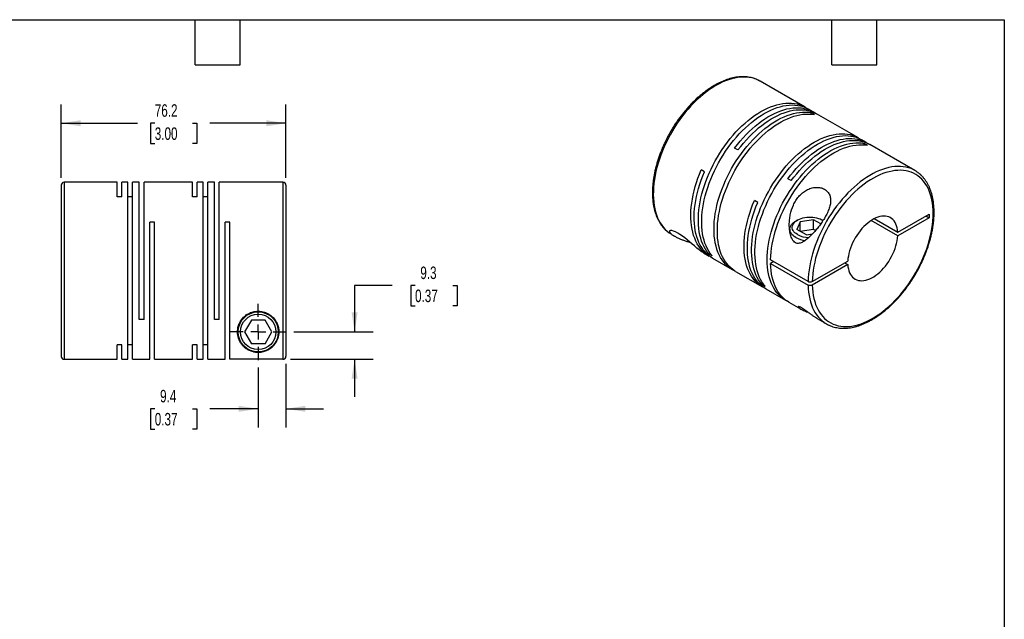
# Model space of a CAD drawing. Header units: millimetres. Extents: x 13 to 546, y 13 to 419.
# Tile 3 of 3: x 212 to 546, y 216 to 419. Entities that reach past the tile are written whole.
import ezdxf

# ---------------------------------------------------------------- set-up
doc = ezdxf.new("R2010")
doc.units = ezdxf.units.MM
doc.header["$LTSCALE"] = 2
doc.linetypes.add('SLD-Center', pattern=[19.05, 15.24, -1.27, 1.27, -1.27])
doc.linetypes.add('SLD-Solid', pattern=[0])
doc.layers.add('CENTER', color=40, linetype='SLD-Center')
doc.layers.add('DIMENSIONS', color=140, linetype='SLD-Solid', lineweight=25)
doc.layers.add('TEXT', color=140, linetype='SLD-Solid', lineweight=25)
doc.styles.add('SLDTEXTSTYLE0', font='TXT', dxfattribs={"width": 0.7})
doc.dimstyles.new('SLDDIMSTYLE2', dxfattribs={"dimtxt": 4.316016, "dimasz": 6.604, "dimexe": 0, "dimexo": 0.0625, "dimgap": 1.079004, "dimtad": 0, "dimtih": 1, "dimtoh": 1, "dimdec": 1, "dimrnd": 1e-09, "dimzin": 12, "dimdsep": 46, "dimtxsty": 'SLDTEXTSTYLE0', "dimsah": 1, "dimcen": 0.09, "dimadec": 0, "dimazin": 3, "dimtfac": 1, "dimtdec": 1, "dimtmove": 0, "dimatfit": 0, "dimfxl": 0, "dimfrac": 2, "dimtolj": 1, "dimtzin": 12, "dimarcsym": 0})
doc.dimstyles.new('SLDDIMSTYLE4', dxfattribs={"dimtxt": 4.316016, "dimasz": 6.604, "dimexe": 0, "dimexo": 0.0625, "dimgap": 1.079004, "dimtad": 0, "dimtih": 1, "dimtoh": 1, "dimdec": 1, "dimrnd": 1e-09, "dimzin": 12, "dimdsep": 46, "dimtxsty": 'SLDTEXTSTYLE0', "dimsah": 1, "dimcen": 0.09, "dimadec": 0, "dimazin": 3, "dimtfac": 1, "dimtdec": 1, "dimtofl": 0, "dimtmove": 0, "dimatfit": 3, "dimfxl": 0, "dimfrac": 2, "dimtolj": 1, "dimtzin": 12, "dimarcsym": 0})

# ---------------------------------------------------------------- blocks, each defined once
blk = doc.blocks.new('_D_5')
at = {"layer": 'DIMENSIONS'}
for p, q in [((293.17, 301.23), (293.17, 280.88)), ((302.57, 302.48), (302.57, 280.88)), ((258.11, 287.23), (256.66, 287.23)), ((256.66, 287.23), (256.66, 280.37)), ((270.94, 287.23), (272.39, 287.23)), ((272.39, 287.23), (272.39, 280.37)), ((293.17, 287.23), (276.79, 287.23)), ((302.57, 287.23), (315.27, 287.23)), ((256.66, 280.37), (258.11, 280.37)), ((272.39, 280.37), (270.94, 280.37))]:
    blk.add_line(p, q, dxfattribs=at)
for points in [[(293.17, 287.23), (286.57, 288.25), (286.57, 286.22)], [(302.57, 287.23), (309.18, 286.22), (309.18, 288.25)]]:
    blk.add_solid(points, dxfattribs=at)
at = {"layer": 'DIMENSIONS', "char_height": 4.233, "attachment_point": 1, "style": 'SLDTEXTSTYLE0'}
for s, insert in [('9.4', (259.91, 293.66)), ('0.37', (258.11, 285.83))]:
    blk.add_mtext(s, dxfattribs=dict(at, insert=insert))
blk = doc.blocks.new('_D_6')
at = {"layer": 'DIMENSIONS'}
for p, q in [((338.55, 329.03), (325.85, 329.03)), ((325.85, 329.03), (325.85, 313.31)), ((346.34, 329.03), (344.89, 329.03)), ((344.89, 329.03), (344.89, 322.17)), ((359.16, 329.03), (360.61, 329.03)), ((360.61, 329.03), (360.61, 322.17)), ((344.89, 322.17), (346.34, 322.17)), ((360.61, 322.17), (359.16, 322.17)), ((305.25, 313.31), (332.2, 313.31)), ((304.11, 304.02), (332.2, 304.02)), ((325.85, 304.02), (325.85, 291.32))]:
    blk.add_line(p, q, dxfattribs=at)
for points in [[(325.85, 313.31), (326.87, 319.92), (324.84, 319.92)], [(325.85, 304.02), (324.84, 297.42), (326.87, 297.42)]]:
    blk.add_solid(points, dxfattribs=at)
at = {"layer": 'DIMENSIONS', "char_height": 4.233, "attachment_point": 1, "style": 'SLDTEXTSTYLE0'}
for s, insert in [('9.3', (348.13, 335.45)), ('0.37', (346.34, 327.63))]:
    blk.add_mtext(s, dxfattribs=dict(at, insert=insert))
blk = doc.blocks.new('_D_7')
at = {"layer": 'DIMENSIONS'}
for p, q in [((226.37, 365.55), (226.37, 390.36)), ((302.57, 365.55), (302.57, 390.36)), ((226.37, 384.01), (252.26, 384.01)), ((258.11, 384.01), (256.66, 384.01)), ((256.66, 384.01), (256.66, 377.15)), ((270.94, 384.01), (272.39, 384.01)), ((272.39, 384.01), (272.39, 377.15)), ((302.57, 384.01), (276.79, 384.01)), ((256.66, 377.15), (258.11, 377.15)), ((272.39, 377.15), (270.94, 377.15))]:
    blk.add_line(p, q, dxfattribs=at)
for points in [[(226.37, 384.01), (232.98, 383), (232.98, 385.03)], [(302.57, 384.01), (295.97, 385.03), (295.97, 383)]]:
    blk.add_solid(points, dxfattribs=at)
at = {"layer": 'DIMENSIONS', "char_height": 4.233, "attachment_point": 1, "style": 'SLDTEXTSTYLE0'}
for s, insert in [('76.2', (258.11, 390.43)), ('3.00', (258.11, 382.61))]:
    blk.add_mtext(s, dxfattribs=dict(at, insert=insert))
blk = doc.blocks.new('SW_CENTERMARKSYMBOL_2')
at = {"layer": 'CENTER', "color": 0}
for p, q in [((0, 5.08), (0, 9.54)), ((-5.08, 0), (-9.54, 0)), ((0, 0), (-2.54, 0)), ((0, 0), (0, 2.54)), ((0, 0), (0, -2.54)), ((0, 0), (2.54, 0)), ((5.08, 0), (9.54, 0)), ((0, -5.08), (0, -9.54))]:
    blk.add_line(p, q, dxfattribs=at)

msp = doc.modelspace()

# ---------------------------------------------------------------- linework, layer by layer
for p, q in [((463.32, 398.28), (463.26, 398.31)), ((478.6, 389.46), (463.32, 398.28)), ((481.35, 387.87), (479.73, 388.8)), ((481.7, 386.96), (480.57, 387.61)), ((480.57, 387.11), (480.57, 387.61)), ((496.63, 379.05), (482.49, 387.21)), ((499.39, 377.46), (497.76, 378.4)), ((499.73, 376.55), (498.6, 377.2)), ((498.6, 376.7), (498.6, 377.2)), ((455.82, 374.95), (454.69, 375.61)), ((515.79, 367.99), (500.52, 376.8)), ((444.47, 367.54), (443.34, 368.19)), ((245.37, 364.01), (227.37, 364.01)), ((227.37, 364.01), (227.37, 304.01)), ((245.37, 359.07), (245.37, 364.01)), ((248.97, 364.01), (246.97, 364.01)), ((246.97, 359.07), (246.97, 364.01)), ((248.97, 304.01), (248.97, 364.01)), ((252.87, 364.01), (250.57, 364.01)), ((250.57, 304.01), (250.57, 364.01)), ((252.87, 317.51), (252.87, 364.01)), ((270.87, 364.01), (254.47, 364.01)), ((254.47, 317.51), (254.47, 364.01)), ((270.87, 359.07), (270.87, 364.01)), ((274.47, 364.01), (272.47, 364.01)), ((272.47, 359.07), (272.47, 364.01)), ((274.47, 304.01), (274.47, 364.01)), ((278.37, 364.01), (276.07, 364.01)), ((276.07, 304.01), (276.07, 364.01)), ((278.37, 317.51), (278.37, 364.01)), ((301.57, 364.01), (279.97, 364.01)), ((279.97, 317.51), (279.97, 364.01)), ((301.57, 364.01), (301.57, 304.02)), ((473.85, 364.55), (472.72, 365.2)), ((226.37, 363.01), (226.37, 305.01)), ((302.57, 363.01), (302.57, 305.02)), ((246.97, 359.07), (245.37, 359.07)), ((250.57, 359.07), (248.97, 359.07)), ((272.47, 359.07), (270.87, 359.07)), ((276.07, 359.07), (274.47, 359.07)), ((462.5, 357.13), (461.37, 357.78)), ((258.07, 350.51), (256.47, 350.51)), ((256.47, 304.01), (256.47, 350.51)), ((258.07, 304.01), (258.07, 350.51)), ((283.57, 350.51), (281.97, 350.51)), ((281.97, 304.01), (281.97, 350.51)), ((283.57, 304.02), (283.57, 350.51)), ((475.97, 351.19), (475.41, 350.86)), ((476.95, 350.63), (475.75, 348.05)), ((481.41, 351.32), (476.95, 350.63)), ((476.95, 347.36), (476.95, 350.63)), ((483.86, 349.9), (481.41, 351.32)), ((481.41, 348.05), (481.41, 351.32)), ((484.67, 351.07), (484.46, 351.19)), ((509.97, 345.87), (500.97, 351.07)), ((502.03, 351.68), (509.97, 347.1)), ((509.97, 347.1), (520.59, 353.23)), ((520.59, 352.01), (509.97, 345.87)), ((519.53, 352.62), (520.59, 352.01)), ((520.59, 353.23), (520.59, 352.01)), ((473.41, 348.09), (473.41, 347.3)), ((479.02, 346.17), (475.75, 348.05)), ((481.41, 348.05), (476.95, 347.36)), ((482.1, 347.65), (481.41, 348.05)), ((433.33, 346.31), (434.34, 345.72)), ((479.02, 346.17), (481.04, 346.48)), ((444.18, 340.05), (446.05, 338.96)), ((445.88, 339.78), (446.32, 340.03)), ((447.01, 339.12), (445.88, 339.78)), ((447.18, 338.31), (453.9, 334.43)), ((479.58, 330.37), (466.86, 337.72)), ((481, 330.38), (493.03, 337.32)), ((455.03, 333.78), (464.08, 328.56)), ((467.92, 337.11), (466.86, 336.5)), ((466.86, 336.5), (479.58, 329.15)), ((493.03, 336.1), (481, 329.15)), ((491.97, 336.71), (493.03, 336.1)), ((463.91, 329.37), (464.35, 329.62)), ((465.04, 328.71), (463.91, 329.37)), ((465.22, 327.9), (471.93, 324.02)), ((473.06, 323.37), (477.06, 321.06)), ((254.47, 317.51), (252.87, 317.51)), ((279.97, 317.51), (278.37, 317.51)), ((290.86, 317.31), (288.55, 313.31)), ((295.48, 317.31), (290.86, 317.31)), ((297.79, 313.31), (295.48, 317.31)), ((482.65, 317.84), (485.79, 316.02)), ((288.55, 313.31), (290.86, 309.31)), ((295.48, 309.31), (297.79, 313.31)), ((246.97, 308.96), (245.37, 308.96)), ((245.37, 304.01), (245.37, 308.96)), ((246.97, 304.01), (246.97, 308.96)), ((250.57, 308.96), (248.97, 308.96)), ((272.47, 308.96), (270.87, 308.96)), ((270.87, 304.01), (270.87, 308.96)), ((272.47, 304.01), (272.47, 308.96)), ((276.07, 308.96), (274.47, 308.96)), ((295.48, 309.31), (290.86, 309.31)), ((227.37, 304.01), (245.37, 304.01)), ((246.97, 304.01), (248.97, 304.01)), ((250.57, 304.01), (256.47, 304.01)), ((258.07, 304.01), (270.87, 304.01)), ((272.47, 304.01), (274.47, 304.01)), ((276.07, 304.01), (281.97, 304.01)), ((301.57, 304.02), (283.57, 304.02))]:
    msp.add_line(p, q)
at = {"flags": 128}
for points in [[(463.26, 398.31), (463.04, 398.43), (462.24, 398.82), (461.4, 399.13), (460.53, 399.37), (459.63, 399.55), (458.7, 399.65), (457.74, 399.68), (456.76, 399.64), (455.75, 399.53), (454.73, 399.34), (453.68, 399.09), (452.63, 398.77), (451.56, 398.37), (450.49, 397.91), (449.41, 397.38), (448.32, 396.79), (447.24, 396.13), (446.16, 395.41), (445.09, 394.63), (444.02, 393.79), (442.96, 392.9), (441.92, 391.95), (440.9, 390.95), (439.89, 389.9), (438.91, 388.81), (437.95, 387.67), (437.02, 386.5), (436.12, 385.28), (435.25, 384.03), (434.41, 382.75), (433.61, 381.45), (432.85, 380.12), (432.13, 378.77), (431.45, 377.4), (430.82, 376.02), (430.23, 374.63), (429.69, 373.23), (429.19, 371.83), (428.75, 370.44), (428.36, 369.04), (428.02, 367.66), (427.73, 366.29), (427.5, 364.93), (427.32, 363.59), (427.19, 362.28), (427.13, 360.99), (427.11, 359.73), (427.15, 358.5), (427.25, 357.31), (427.4, 356.16), (427.61, 355.05), (427.87, 353.99), (428.18, 352.97), (428.55, 352.01), (428.97, 351.09), (429.44, 350.23), (429.96, 349.43), (430.52, 348.69), (431.14, 348.02), (431.79, 347.4), (432.49, 346.85), (432.52, 346.83)], [(445.88, 339.78), (445.31, 340.51), (444.78, 341.3), (444.3, 342.16), (443.88, 343.07), (443.5, 344.03), (443.18, 345.04), (442.91, 346.11), (442.7, 347.21), (442.54, 348.36), (442.44, 349.55), (442.39, 350.78), (442.4, 352.04), (442.46, 353.33), (442.58, 354.65), (442.75, 355.99), (442.98, 357.35), (443.26, 358.72), (443.6, 360.11), (443.99, 361.51), (444.43, 362.91), (444.92, 364.32), (445.46, 365.72), (446.05, 367.11), (446.68, 368.5), (447.36, 369.87), (448.08, 371.23), (448.85, 372.56), (449.65, 373.88), (450.48, 375.16), (451.36, 376.41), (452.26, 377.63), (453.19, 378.82), (454.15, 379.96), (455.14, 381.06), (456.15, 382.11), (457.17, 383.12), (458.22, 384.07), (459.28, 384.97), (460.35, 385.81), (461.43, 386.59), (462.51, 387.31), (463.6, 387.97), (464.68, 388.57), (465.77, 389.1), (466.85, 389.56), (467.92, 389.95), (468.98, 390.28), (470.02, 390.53), (471.05, 390.71), (472.06, 390.82), (473.04, 390.86), (474, 390.83), (474.94, 390.73), (475.84, 390.55), (476.71, 390.3), (477.55, 389.98), (478.35, 389.6), (479.11, 389.14), (479.15, 389.11)], [(447.01, 339.12), (446.44, 339.86), (445.91, 340.65), (445.43, 341.5), (445.01, 342.41), (444.63, 343.38), (444.31, 344.39), (444.04, 345.45), (443.83, 346.56), (443.67, 347.71), (443.57, 348.9), (443.52, 350.13), (443.53, 351.39), (443.59, 352.68), (443.71, 353.99), (443.88, 355.33), (444.11, 356.69), (444.4, 358.07), (444.73, 359.46), (445.12, 360.86), (445.56, 362.26), (446.05, 363.66), (446.59, 365.06), (447.18, 366.46), (447.82, 367.85), (448.49, 369.22), (449.22, 370.57), (449.98, 371.91), (450.78, 373.22), (451.61, 374.51), (452.49, 375.76), (453.39, 376.98), (454.32, 378.16), (455.28, 379.31), (456.27, 380.41), (457.28, 381.46), (458.31, 382.46), (459.35, 383.41), (460.41, 384.31), (461.48, 385.15), (462.56, 385.94), (463.64, 386.66), (464.73, 387.32), (465.82, 387.91), (466.9, 388.44), (467.98, 388.91), (469.05, 389.3), (470.11, 389.62), (471.15, 389.88), (472.18, 390.06), (473.19, 390.17), (474.17, 390.21), (475.13, 390.18), (476.07, 390.07), (476.97, 389.9), (477.84, 389.65), (478.68, 389.33), (479.48, 388.94), (479.73, 388.8)], [(454.48, 334.13), (454.43, 334.15), (453.66, 334.58), (452.92, 335.08), (452.23, 335.65), (451.58, 336.28), (450.97, 336.97), (450.41, 337.73), (449.91, 338.54), (449.45, 339.42), (449.04, 340.35), (448.68, 341.33), (448.38, 342.36), (448.13, 343.44), (447.94, 344.56), (447.8, 345.73), (447.72, 346.93), (447.69, 348.17), (447.72, 349.44), (447.8, 350.74), (447.94, 352.07), (448.13, 353.41), (448.38, 354.78), (448.68, 356.16), (449.04, 357.55), (449.45, 358.95), (449.91, 360.35), (450.41, 361.76), (450.97, 363.16), (451.58, 364.55), (452.23, 365.93), (452.92, 367.3), (453.66, 368.65), (454.43, 369.98), (455.25, 371.28), (456.1, 372.55), (456.98, 373.8), (457.89, 375), (458.84, 376.17), (459.81, 377.3), (460.8, 378.38), (461.82, 379.42), (462.85, 380.4), (463.9, 381.34), (464.96, 382.21), (466.04, 383.03), (467.12, 383.8), (468.2, 384.5), (469.29, 385.13), (470.38, 385.7), (471.46, 386.21), (472.54, 386.65), (473.6, 387.02), (474.66, 387.31), (475.7, 387.54), (476.72, 387.7), (477.72, 387.78), (478.69, 387.8), (479.64, 387.74), (480.57, 387.61)], [(454.69, 375.61), (455.61, 376.8), (456.56, 377.96), (457.54, 379.08), (458.54, 380.15), (459.56, 381.17), (460.6, 382.14), (461.65, 383.06), (462.72, 383.92), (463.8, 384.72), (464.88, 385.47), (465.96, 386.15), (467.05, 386.77), (468.14, 387.32), (469.22, 387.81), (470.29, 388.23), (471.35, 388.58), (472.4, 388.86), (473.44, 389.06), (474.45, 389.2), (475.45, 389.27), (476.42, 389.26), (477.36, 389.18), (478.28, 389.03), (479.16, 388.81), (480.01, 388.51), (480.82, 388.15), (481.6, 387.72), (481.91, 387.52)], [(455.82, 374.95), (456.74, 376.15), (457.69, 377.31), (458.67, 378.42), (459.67, 379.49), (460.69, 380.51), (461.73, 381.49), (462.78, 382.4), (463.85, 383.27), (464.93, 384.07), (466.01, 384.82), (467.1, 385.5), (468.18, 386.12), (469.27, 386.67), (470.35, 387.16), (471.42, 387.57), (472.49, 387.92), (473.54, 388.2), (474.57, 388.41), (475.58, 388.55), (476.58, 388.61), (477.55, 388.61), (478.49, 388.53), (479.41, 388.38), (480.29, 388.15), (481.14, 387.86), (481.95, 387.5), (482.49, 387.21)], [(455.03, 333.78), (454.79, 333.93), (454.05, 334.43), (453.36, 334.99), (452.71, 335.62), (452.1, 336.32), (451.55, 337.07), (451.04, 337.89), (450.58, 338.76), (450.17, 339.69), (449.81, 340.67), (449.51, 341.71), (449.26, 342.78), (449.07, 343.91), (448.93, 345.07), (448.85, 346.28), (448.82, 347.52), (448.85, 348.79), (448.93, 350.09), (449.07, 351.41), (449.26, 352.76), (449.51, 354.13), (449.81, 355.51), (450.17, 356.9), (450.58, 358.3), (451.04, 359.7), (451.55, 361.11), (452.1, 362.51), (452.71, 363.9), (453.36, 365.28), (454.05, 366.65), (454.79, 368), (455.56, 369.32), (456.38, 370.63), (457.23, 371.9), (458.11, 373.14), (459.03, 374.35), (459.97, 375.52), (460.94, 376.65), (461.93, 377.73), (462.95, 378.76), (463.98, 379.75), (465.03, 380.68), (466.1, 381.56), (467.17, 382.38), (468.25, 383.14), (469.34, 383.84), (470.42, 384.48), (471.51, 385.05), (472.59, 385.56), (473.67, 385.99), (474.73, 386.36), (475.79, 386.66), (476.83, 386.89), (477.85, 387.05), (478.85, 387.13), (479.82, 387.14), (480.78, 387.09), (481.7, 386.96)], [(463.91, 329.37), (463.34, 330.1), (462.81, 330.9), (462.33, 331.75), (461.91, 332.66), (461.53, 333.62), (461.21, 334.63), (460.94, 335.7), (460.73, 336.8), (460.57, 337.95), (460.47, 339.14), (460.42, 340.37), (460.43, 341.63), (460.49, 342.92), (460.61, 344.24), (460.78, 345.58), (461.01, 346.94), (461.3, 348.31), (461.63, 349.7), (462.02, 351.1), (462.46, 352.5), (462.95, 353.91), (463.49, 355.31), (464.08, 356.7), (464.72, 358.09), (465.39, 359.46), (466.12, 360.82), (466.88, 362.15), (467.68, 363.47), (468.51, 364.75), (469.39, 366), (470.29, 367.22), (471.22, 368.41), (472.18, 369.55), (473.17, 370.65), (474.18, 371.7), (475.21, 372.71), (476.25, 373.66), (477.31, 374.56), (478.38, 375.4), (479.46, 376.18), (480.54, 376.9), (481.63, 377.56), (482.72, 378.16), (483.8, 378.69), (484.88, 379.15), (485.95, 379.54), (487.01, 379.87), (488.05, 380.12), (489.08, 380.3), (490.09, 380.41), (491.07, 380.45), (492.03, 380.42), (492.97, 380.32), (493.87, 380.14), (494.74, 379.89), (495.58, 379.57), (496.38, 379.19), (497.14, 378.73), (497.18, 378.7)], [(465.04, 328.71), (464.47, 329.45), (463.94, 330.24), (463.47, 331.1), (463.04, 332), (462.66, 332.97), (462.34, 333.98), (462.07, 335.04), (461.86, 336.15), (461.7, 337.3), (461.6, 338.49), (461.55, 339.72), (461.56, 340.98), (461.62, 342.27), (461.74, 343.59), (461.92, 344.93), (462.14, 346.29), (462.43, 347.66), (462.76, 349.05), (463.15, 350.45), (463.59, 351.85), (464.09, 353.25), (464.63, 354.65), (465.21, 356.05), (465.85, 357.44), (466.53, 358.81), (467.25, 360.17), (468.01, 361.5), (468.81, 362.81), (469.65, 364.1), (470.52, 365.35), (471.42, 366.57), (472.36, 367.75), (473.32, 368.9), (474.3, 370), (475.31, 371.05), (476.34, 372.05), (477.38, 373.01), (478.44, 373.9), (479.51, 374.75), (480.59, 375.53), (481.67, 376.25), (482.76, 376.91), (483.85, 377.51), (484.93, 378.04), (486.01, 378.5), (487.08, 378.89), (488.14, 379.21), (489.18, 379.47), (490.21, 379.65), (491.22, 379.76), (492.2, 379.8), (493.16, 379.77), (494.1, 379.66), (495, 379.49), (495.87, 379.24), (496.71, 378.92), (497.51, 378.53), (497.76, 378.4)], [(472.51, 323.72), (472.46, 323.74), (471.69, 324.17), (470.95, 324.67), (470.26, 325.24), (469.61, 325.87), (469, 326.56), (468.45, 327.32), (467.94, 328.13), (467.48, 329.01), (467.07, 329.94), (466.71, 330.92), (466.41, 331.95), (466.16, 333.03), (465.97, 334.15), (465.83, 335.32), (465.75, 336.52), (465.72, 337.76), (465.75, 339.03), (465.83, 340.33), (465.97, 341.66), (466.16, 343), (466.41, 344.37), (466.71, 345.75), (467.07, 347.14), (467.48, 348.54), (467.94, 349.95), (468.45, 351.35), (469, 352.75), (469.61, 354.14), (470.26, 355.52), (470.95, 356.89), (471.69, 358.24), (472.46, 359.57), (473.28, 360.87), (474.13, 362.14), (475.01, 363.39), (475.93, 364.59), (476.87, 365.76), (477.84, 366.89), (478.83, 367.97), (479.85, 369.01), (480.88, 369.99), (481.93, 370.93), (483, 371.8), (484.07, 372.63), (485.15, 373.39), (486.24, 374.09), (487.32, 374.72), (488.41, 375.3), (489.49, 375.8), (490.57, 376.24), (491.63, 376.61), (492.69, 376.91), (493.73, 377.13), (494.75, 377.29), (495.75, 377.38), (496.72, 377.39), (497.68, 377.33), (498.6, 377.2)], [(472.72, 365.2), (473.64, 366.39), (474.59, 367.55), (475.57, 368.67), (476.57, 369.74), (477.59, 370.76), (478.63, 371.73), (479.68, 372.65), (480.75, 373.51), (481.83, 374.31), (482.91, 375.06), (484, 375.74), (485.08, 376.36), (486.17, 376.91), (487.25, 377.4), (488.32, 377.82), (489.39, 378.17), (490.44, 378.45), (491.47, 378.65), (492.48, 378.79), (493.48, 378.86), (494.45, 378.85), (495.39, 378.77), (496.31, 378.62), (497.19, 378.4), (498.04, 378.1), (498.85, 377.74), (499.63, 377.31), (499.94, 377.11)], [(473.85, 364.55), (474.77, 365.74), (475.73, 366.9), (476.7, 368.01), (477.7, 369.08), (478.72, 370.11), (479.76, 371.08), (480.82, 371.99), (481.88, 372.86), (482.96, 373.66), (484.04, 374.41), (485.13, 375.09), (486.21, 375.71), (487.3, 376.26), (488.38, 376.75), (489.45, 377.17), (490.52, 377.51), (491.57, 377.79), (492.6, 378), (493.62, 378.14), (494.61, 378.2), (495.58, 378.2), (496.52, 378.12), (497.44, 377.97), (498.32, 377.74), (499.17, 377.45), (499.99, 377.09), (500.52, 376.8)], [(466.86, 337.72), (466.91, 339.02), (467.03, 340.35), (467.2, 341.71), (467.42, 343.08), (467.7, 344.48), (468.04, 345.88), (468.43, 347.29), (468.87, 348.71), (469.37, 350.14), (469.91, 351.55), (470.51, 352.97), (471.15, 354.37), (471.84, 355.76), (472.57, 357.13), (473.34, 358.49), (474.15, 359.81), (475, 361.11), (475.89, 362.38), (476.8, 363.61), (477.75, 364.81), (478.73, 365.96), (479.73, 367.07), (480.75, 368.13), (481.79, 369.13), (482.85, 370.09), (483.93, 370.99), (485.01, 371.83), (486.11, 372.61), (487.2, 373.33), (488.31, 373.99), (489.41, 374.57), (490.5, 375.09), (491.59, 375.54), (492.67, 375.92), (493.74, 376.23), (494.79, 376.47), (495.83, 376.63), (496.84, 376.72), (497.83, 376.74), (498.8, 376.68), (499.73, 376.55)], [(446.63, 338.66), (446.57, 338.69), (445.78, 339.13), (445.04, 339.64), (444.34, 340.21), (443.68, 340.86), (443.07, 341.56), (442.51, 342.34), (442, 343.17), (441.55, 344.06), (441.14, 345.01), (440.79, 346.01), (440.49, 347.06), (440.25, 348.16), (440.06, 349.3), (439.93, 350.49), (439.86, 351.72), (439.84, 352.98), (439.88, 354.27), (439.98, 355.6), (440.13, 356.95), (440.35, 358.31), (440.61, 359.7), (440.93, 361.1), (441.31, 362.52), (441.74, 363.93), (442.22, 365.36), (442.75, 366.78), (443.34, 368.19)], [(447.18, 338.31), (446.67, 338.63), (445.95, 339.15), (445.27, 339.74), (444.64, 340.4), (444.05, 341.11), (443.51, 341.89), (443.02, 342.73), (442.58, 343.62), (442.19, 344.57), (441.85, 345.57), (441.57, 346.62), (441.34, 347.71), (441.16, 348.85), (441.04, 350.03), (440.98, 351.25), (440.97, 352.5), (441.02, 353.78), (441.13, 355.09), (441.28, 356.43), (441.5, 357.78), (441.77, 359.15), (442.09, 360.54), (442.46, 361.93), (442.89, 363.33), (443.37, 364.74), (443.89, 366.14), (444.47, 367.54)], [(514.97, 368.41), (514.49, 368.62), (513.65, 368.91), (512.77, 369.14), (511.86, 369.29), (510.92, 369.38), (509.96, 369.39), (508.97, 369.33), (507.96, 369.2), (506.93, 369), (505.88, 368.72), (504.83, 368.38), (503.76, 367.97), (502.68, 367.49), (501.6, 366.95), (500.51, 366.34), (499.43, 365.67), (498.35, 364.93), (497.28, 364.14), (496.22, 363.28), (495.16, 362.37), (494.13, 361.41), (493.11, 360.4), (492.11, 359.34), (491.13, 358.24), (490.18, 357.09), (489.25, 355.9), (488.36, 354.68), (487.5, 353.42), (486.67, 352.13), (485.88, 350.82), (485.13, 349.49), (484.42, 348.13), (483.75, 346.76), (483.13, 345.38), (482.55, 343.98), (482.02, 342.59), (481.54, 341.19), (481.11, 339.79), (480.73, 338.4), (480.41, 337.02), (480.13, 335.65), (479.91, 334.3), (479.75, 332.96), (479.64, 331.66), (479.58, 330.37)], [(481, 329.15), (481.05, 327.95), (481.16, 326.8), (481.33, 325.68), (481.55, 324.6), (481.82, 323.57), (482.15, 322.59), (482.53, 321.66), (482.96, 320.78), (483.44, 319.96), (483.96, 319.2), (484.54, 318.49), (485.16, 317.85), (485.83, 317.28), (486.53, 316.77), (487.28, 316.32), (488.07, 315.95), (488.89, 315.64), (489.75, 315.41), (490.64, 315.24), (491.55, 315.15), (492.5, 315.12), (493.47, 315.17), (494.46, 315.29), (495.47, 315.48), (496.49, 315.74), (497.53, 316.07), (498.58, 316.47), (499.64, 316.94), (500.7, 317.47), (501.76, 318.07), (502.83, 318.73), (503.89, 319.46), (504.94, 320.24), (505.99, 321.08), (507.02, 321.98), (508.04, 322.93), (509.04, 323.93), (510.02, 324.97), (510.97, 326.07), (511.9, 327.2), (512.81, 328.37), (513.68, 329.58), (514.52, 330.82), (515.32, 332.09), (516.09, 333.39), (516.82, 334.7), (517.51, 336.04), (518.15, 337.39), (518.75, 338.75), (519.3, 340.12), (519.81, 341.5), (520.26, 342.87), (520.66, 344.24), (521.02, 345.61), (521.32, 346.96), (521.56, 348.3), (521.76, 349.62), (521.89, 350.92), (521.98, 352.19), (522, 353.43), (521.98, 354.65), (521.89, 355.83), (521.76, 356.97), (521.56, 358.06), (521.32, 359.12), (521.02, 360.12), (520.66, 361.08), (520.26, 361.98), (519.81, 362.83), (519.3, 363.63), (518.75, 364.36), (518.15, 365.03), (517.51, 365.64), (516.82, 366.18), (516.09, 366.66), (515.32, 367.07), (514.52, 367.41), (513.68, 367.68), (512.81, 367.88), (511.9, 368.01), (510.97, 368.07), (510.02, 368.05), (509.04, 367.97), (508.04, 367.81), (507.02, 367.59), (505.99, 367.29), (504.94, 366.93), (503.89, 366.49), (502.83, 365.99), (501.76, 365.43), (500.7, 364.8), (499.64, 364.1), (498.58, 363.35), (497.53, 362.54), (496.49, 361.67), (495.47, 360.75), (494.46, 359.77), (493.47, 358.75), (492.5, 357.68), (491.55, 356.56), (490.64, 355.41), (489.75, 354.22), (488.89, 352.99), (488.07, 351.74), (487.28, 350.46), (486.53, 349.15), (485.83, 347.82), (485.16, 346.48), (484.54, 345.12), (483.96, 343.75), (483.44, 342.38), (482.96, 341.01), (482.53, 339.63), (482.15, 338.27), (481.82, 336.91), (481.55, 335.56), (481.33, 334.23), (481.16, 332.92), (481.05, 331.63), (481, 330.38)], [(464.66, 328.25), (464.33, 328.42), (463.57, 328.87), (462.85, 329.4), (462.17, 329.99), (461.54, 330.64), (460.95, 331.36), (460.41, 332.14), (459.92, 332.97), (459.48, 333.87), (459.09, 334.81), (458.75, 335.81), (458.47, 336.86), (458.24, 337.96), (458.06, 339.1), (457.94, 340.28), (457.88, 341.49), (457.87, 342.74), (457.92, 344.03), (458.02, 345.34), (458.18, 346.67), (458.4, 348.02), (458.67, 349.4), (458.99, 350.78), (459.36, 352.18), (459.79, 353.58), (460.27, 354.98), (460.79, 356.38), (461.37, 357.78)], [(465.22, 327.9), (464.7, 328.22), (463.98, 328.74), (463.3, 329.33), (462.67, 329.99), (462.08, 330.71), (461.54, 331.48), (461.05, 332.32), (460.61, 333.21), (460.22, 334.16), (459.88, 335.16), (459.6, 336.21), (459.37, 337.31), (459.2, 338.44), (459.08, 339.62), (459.01, 340.84), (459, 342.09), (459.05, 343.37), (459.16, 344.68), (459.32, 346.02), (459.53, 347.37), (459.8, 348.74), (460.12, 350.13), (460.49, 351.52), (460.92, 352.92), (461.4, 354.33), (461.92, 355.73), (462.5, 357.13)], [(475.41, 345.31), (474.91, 345.63), (474.48, 345.97), (474.12, 346.34), (473.83, 346.74), (473.62, 347.14), (473.48, 347.56), (473.42, 347.98), (473.44, 348.41), (473.54, 348.83), (473.71, 349.24), (473.97, 349.64), (474.3, 350.02), (474.69, 350.38), (475.15, 350.71), (475.41, 350.86)], [(475.97, 346.29), (475.52, 346.59), (475.12, 346.91), (474.79, 347.26), (474.54, 347.62), (474.35, 348.01), (474.24, 348.4), (474.22, 348.79), (474.26, 349.19), (474.39, 349.57), (474.59, 349.95), (474.87, 350.31), (475.21, 350.66), (475.62, 350.97), (476.09, 351.26), (476.62, 351.51), (477.19, 351.73), (477.8, 351.91), (478.44, 352.05), (479.11, 352.15), (479.79, 352.2), (480.47, 352.2), (481.15, 352.16), (481.82, 352.08), (482.47, 351.95), (483.09, 351.78), (483.67, 351.57), (484.21, 351.33), (484.66, 351.07)], [(509.97, 347.1), (509.9, 347.85), (509.77, 348.56), (509.59, 349.23), (509.35, 349.84), (509.06, 350.4), (508.72, 350.9), (508.34, 351.34), (507.91, 351.72), (507.43, 352.03), (506.92, 352.26), (506.37, 352.43), (505.79, 352.53), (505.18, 352.55), (504.54, 352.5), (503.89, 352.38), (503.22, 352.18), (502.53, 351.92), (501.84, 351.59), (501.15, 351.19), (500.46, 350.72), (499.78, 350.2), (499.11, 349.62), (498.45, 348.99), (497.82, 348.3), (497.21, 347.58), (496.63, 346.81), (496.08, 346.01), (495.56, 345.17), (495.09, 344.32), (494.66, 343.45), (494.27, 342.56), (493.93, 341.67), (493.65, 340.78), (493.41, 339.89), (493.23, 339.01), (493.1, 338.16), (493.03, 337.32)], [(444.19, 340.06), (443.69, 340.35), (443.19, 340.7), (442.65, 341.1), (441.89, 341.71), (441.05, 342.41), (440.27, 343.08), (439.43, 343.8), (438.62, 344.47), (437.78, 345.14), (436.97, 345.75), (436.15, 346.31), (435.38, 346.79), (434.64, 347.18), (433.96, 347.47), (433.38, 347.63), (432.91, 347.66), (432.64, 347.54), (432.58, 347.32), (432.73, 347), (432.93, 346.76), (433.2, 346.51), (433.55, 346.23), (433.96, 345.96), (433.96, 345.96)], [(432.52, 346.83), (433.23, 346.37), (433.33, 346.31)], [(493.03, 336.1), (493.1, 335.34), (493.23, 334.63), (493.41, 333.97), (493.65, 333.35), (493.93, 332.79), (494.27, 332.29), (494.66, 331.85), (495.09, 331.47), (495.56, 331.17), (496.08, 330.93), (496.63, 330.76), (497.21, 330.67), (497.82, 330.64), (498.45, 330.69), (499.11, 330.82), (499.78, 331.01), (500.46, 331.27), (501.15, 331.61), (501.84, 332.01), (502.53, 332.47), (503.22, 332.99), (503.89, 333.57), (504.54, 334.21), (505.18, 334.89), (505.79, 335.62), (506.37, 336.39), (506.92, 337.19), (507.43, 338.02), (507.91, 338.87), (508.34, 339.75), (508.72, 340.63), (509.06, 341.52), (509.35, 342.42), (509.59, 343.3), (509.77, 344.18), (509.9, 345.04), (509.97, 345.87)], [(473.06, 323.37), (472.57, 323.68), (471.84, 324.21), (471.15, 324.8), (470.51, 325.47), (469.91, 326.19), (469.37, 326.98), (468.87, 327.83), (468.43, 328.74), (468.04, 329.71), (467.7, 330.72), (467.42, 331.79), (467.2, 332.9), (467.03, 334.06), (466.91, 335.26), (466.86, 336.5)], [(479.58, 329.15), (479.64, 327.93), (479.75, 326.75), (479.91, 325.61), (480.13, 324.51), (480.41, 323.46), (480.73, 322.45), (481.11, 321.5), (481.54, 320.6), (482.02, 319.75), (482.55, 318.97), (483.13, 318.24), (483.75, 317.58), (484.42, 316.98), (484.99, 316.54)]]:
    msp.add_lwpolyline(points, dxfattribs=at)
for radius in [6.8, 6]:
    msp.add_circle((293.17, 313.31), radius)
for centre, radius, start, end in [((510.78, 359.31), 10.02, 54.6828, 65.2628), ((227.37, 363.01), 1, 90, 180), ((301.57, 363.01), 1, 0, 90), ((479.76, 353.28), 9.08, 241.3485, 262.704), ((479.97, 353.71), 8.42, 241.6692, 269.1469), ((490.8, 324.7), 10.02, 234.5363, 245.4593), ((227.37, 305.01), 1, 180, 270)]:
    msp.add_arc(centre, radius, start, end)
for points, knots in [([(463.25, 398.31), (463.08, 398.4), (462.66, 398.64), (461.95, 398.95), (461.13, 399.25), (460.27, 399.48), (459.39, 399.64), (458.48, 399.74), (457.55, 399.78), (456.59, 399.75), (455.62, 399.65), (454.63, 399.5), (453.62, 399.27), (452.6, 398.98), (451.57, 398.63), (450.53, 398.21), (449.49, 397.74), (448.45, 397.2), (447.41, 396.6), (446.37, 395.95), (445.33, 395.24), (444.3, 394.48), (443.29, 393.66), (442.28, 392.8), (441.29, 391.89), (440.32, 390.93), (439.36, 389.93), (438.43, 388.88), (437.52, 387.8), (436.64, 386.69), (435.78, 385.54), (434.95, 384.36), (434.15, 383.15), (433.39, 381.92), (432.66, 380.66), (431.97, 379.38), (431.31, 378.09), (430.7, 376.79), (430.12, 375.47), (429.59, 374.15), (429.1, 372.82), (428.66, 371.49), (428.26, 370.17), (427.9, 368.84), (427.6, 367.53), (427.34, 366.22), (427.14, 364.93), (426.98, 363.66), (426.87, 362.4), (426.82, 361.17), (426.81, 359.96), (426.86, 358.78), (426.96, 357.63), (427.11, 356.52), (427.31, 355.44), (427.56, 354.4), (427.86, 353.4), (428.22, 352.45), (428.62, 351.54), (429.07, 350.68), (429.56, 349.88), (430.1, 349.13), (430.69, 348.43), (431.31, 347.8), (431.91, 347.27), (432.31, 346.99), (432.47, 346.87)], [0, 0, 0, 0, 0.010452, 0.025805, 0.041167, 0.056557, 0.071991, 0.08748, 0.10303, 0.118644, 0.134319, 0.15005, 0.165828, 0.181644, 0.19749, 0.213357, 0.229238, 0.245128, 0.261021, 0.276913, 0.292803, 0.308687, 0.324567, 0.34044, 0.356307, 0.372167, 0.388023, 0.403873, 0.419718, 0.435559, 0.451397, 0.467232, 0.483065, 0.498897, 0.514728, 0.53056, 0.546392, 0.562225, 0.578061, 0.5939, 0.609742, 0.625589, 0.64144, 0.657298, 0.673162, 0.689032, 0.70491, 0.720796, 0.736689, 0.752589, 0.768495, 0.784406, 0.800321, 0.816233, 0.83214, 0.848036, 0.863912, 0.87976, 0.895572, 0.911338, 0.927048, 0.942696, 0.958278, 0.973793, 0.989249, 1, 1, 1, 1]), ([(486.7, 315.57), (486.85, 315.49), (487.27, 315.3), (487.98, 315.06), (488.84, 314.82), (489.72, 314.66), (490.63, 314.56), (491.56, 314.52), (492.51, 314.55), (493.49, 314.64), (494.48, 314.8), (495.49, 315.03), (496.51, 315.31), (497.54, 315.67), (498.57, 316.08), (499.62, 316.56), (500.66, 317.1), (501.7, 317.69), (502.74, 318.34), (503.78, 319.05), (504.8, 319.82), (505.82, 320.63), (506.83, 321.49), (507.82, 322.41), (508.79, 323.36), (509.74, 324.36), (510.68, 325.41), (511.59, 326.49), (512.47, 327.6), (513.33, 328.75), (514.16, 329.93), (514.95, 331.14), (515.72, 332.37), (516.45, 333.63), (517.14, 334.9), (517.8, 336.2), (518.41, 337.5), (518.99, 338.82), (519.52, 340.14), (520.01, 341.47), (520.46, 342.8), (520.86, 344.12), (521.21, 345.45), (521.51, 346.76), (521.77, 348.07), (521.98, 349.36), (522.13, 350.63), (522.24, 351.89), (522.3, 353.12), (522.3, 354.33), (522.26, 355.51), (522.16, 356.66), (522.01, 357.77), (521.81, 358.85), (521.56, 359.89), (521.25, 360.89), (520.9, 361.85), (520.5, 362.75), (520.05, 363.61), (519.56, 364.41), (519.02, 365.17), (518.43, 365.86), (517.81, 366.5), (517.21, 367.03), (516.79, 367.32), (516.62, 367.45)], [0, 0, 0, 0, 0.009205, 0.024819, 0.040463, 0.05615, 0.071893, 0.087699, 0.103569, 0.119502, 0.135491, 0.151528, 0.167604, 0.18371, 0.199838, 0.215981, 0.232132, 0.248286, 0.26444, 0.280591, 0.296737, 0.312878, 0.329012, 0.34514, 0.361262, 0.377378, 0.393489, 0.409595, 0.425697, 0.441795, 0.457891, 0.473984, 0.490077, 0.506169, 0.52226, 0.538353, 0.554447, 0.570543, 0.586643, 0.602746, 0.618853, 0.634965, 0.651084, 0.667208, 0.68334, 0.699479, 0.715626, 0.73178, 0.747942, 0.76411, 0.780283, 0.796459, 0.812634, 0.828803, 0.84496, 0.861097, 0.877207, 0.893279, 0.909305, 0.925274, 0.94118, 0.957018, 0.97279, 0.9885, 1, 1, 1, 1]), ([(475.26, 343.53), (475.47, 343.41), (475.69, 343.34), (476.13, 343.27), (476.35, 343.28), (477.01, 343.39), (477.44, 343.57), (478.26, 344.03), (478.65, 344.31), (479.41, 344.92), (479.79, 345.25), (480.54, 345.95), (480.91, 346.33), (481.64, 347.12), (482, 347.52), (482.71, 348.37), (483.06, 348.8), (483.74, 349.7), (484.07, 350.16), (484.72, 351.12), (485.02, 351.61), (485.6, 352.6), (485.86, 353.1), (486.23, 353.88), (486.34, 354.14), (486.55, 354.66), (486.65, 354.92), (486.82, 355.44), (486.9, 355.7), (487.03, 356.23), (487.08, 356.49), (487.17, 357), (487.19, 357.26), (487.22, 357.76), (487.22, 358.01), (487.16, 358.74), (487.07, 359.19), (486.82, 359.83), (486.72, 360.04), (486.49, 360.43), (486.35, 360.61), (486.06, 360.95), (485.89, 361.11), (485.53, 361.4), (485.15, 361.66), (484.71, 361.87), (484.26, 362.04), (484.01, 362.11), (483.28, 362.27), (482.76, 362.31), (481.68, 362.25), (481.14, 362.16), (480.34, 361.92), (480.08, 361.83), (479.56, 361.61), (479.3, 361.49), (478.55, 361.08), (478.08, 360.75), (477.41, 360.2), (477.2, 360), (476.79, 359.6), (476.59, 359.39), (476.03, 358.73), (475.7, 358.27), (475.08, 357.29), (474.82, 356.78), (474.11, 355.22), (473.77, 354.13), (473.43, 352.44), (473.35, 351.87), (473.24, 350.73), (473.21, 350.17), (473.22, 349.03), (473.25, 348.46), (473.39, 347.32), (473.49, 346.76), (473.71, 345.94), (473.79, 345.67), (473.99, 345.15), (474.11, 344.89), (474.31, 344.54), (474.38, 344.43), (474.53, 344.21), (474.61, 344.1), (474.87, 343.81), (475.06, 343.65), (475.26, 343.53)], [0, 0, 0, 0, 0.015625, 0.015625, 0.03125, 0.03125, 0.0625, 0.0625, 0.09375, 0.09375, 0.125, 0.125, 0.15625, 0.15625, 0.1875, 0.1875, 0.21875, 0.21875, 0.25, 0.25, 0.28125, 0.28125, 0.3125, 0.3125, 0.328125, 0.328125, 0.34375, 0.34375, 0.359375, 0.359375, 0.375, 0.375, 0.390625, 0.390625, 0.40625, 0.40625, 0.4375, 0.4375, 0.453125, 0.453125, 0.46875, 0.46875, 0.484375, 0.484375, 0.5, 0.515625, 0.515625, 0.53125, 0.53125, 0.5625, 0.5625, 0.59375, 0.59375, 0.609375, 0.609375, 0.625, 0.625, 0.65625, 0.65625, 0.671875, 0.671875, 0.6875, 0.6875, 0.71875, 0.71875, 0.75, 0.75, 0.8125, 0.8125, 0.84375, 0.84375, 0.875, 0.875, 0.90625, 0.90625, 0.9375, 0.9375, 0.953125, 0.953125, 0.96875, 0.96875, 0.976563, 0.976563, 0.984375, 0.984375, 1, 1, 1, 1]), ([(433.96, 345.96), (434.24, 345.79), (434.82, 345.45), (435.82, 344.97), (436.87, 344.55), (437.94, 344.16), (438.86, 343.86), (439.44, 343.69), (439.62, 343.64)], [0, 0, 0, 0, 0.202355, 0.407759, 0.578204, 0.748669, 0.924148, 1, 1, 1, 1]), ([(479.58, 330.37), (479.68, 330.32), (479.79, 330.28), (480.03, 330.22), (480.16, 330.21), (480.55, 330.21), (480.81, 330.27), (481, 330.38)], [0, 0, 0, 0, 0.25, 0.25, 0.5, 0.5, 1, 1, 1, 1]), ([(481, 329.15), (480.91, 329.1), (480.8, 329.05), (480.55, 329), (480.42, 328.98), (480.03, 328.98), (479.77, 329.04), (479.58, 329.15)], [0, 0, 0, 0, 0.25, 0.25, 0.5, 0.5, 1, 1, 1, 1]), ([(477.39, 321.45), (477.28, 321.51), (477.07, 321.63), (476.82, 321.74), (476.6, 321.83), (476.42, 321.87), (476.27, 321.87), (476.2, 321.82), (476.23, 321.69), (476.42, 321.48), (476.8, 321.21), (477.34, 320.9), (477.98, 320.59), (478.7, 320.27), (479.28, 320.02), (479.65, 319.86), (479.76, 319.81)], [0, 0, 0, 0, 0.042384, 0.080183, 0.119041, 0.169294, 0.220739, 0.2971, 0.375154, 0.48179, 0.591045, 0.6959, 0.803551, 0.885067, 0.968727, 1, 1, 1, 1]), ([(482.65, 317.84), (482.61, 317.87), (482.34, 318.01), (481.76, 318.39), (480.94, 318.95), (480.17, 319.51), (479.46, 320.03), (478.91, 320.43), (478.42, 320.78), (477.92, 321.12), (477.59, 321.32), (477.39, 321.45)], [0, 0, 0, 0, 0.034116, 0.207376, 0.370712, 0.53818, 0.642664, 0.749503, 0.818058, 0.888331, 1, 1, 1, 1]), ([(293.17, 306.31), (293.47, 306.31), (293.76, 306.33), (294.31, 306.4), (294.58, 306.45), (295.32, 306.63), (295.76, 306.79), (296.55, 307.16), (296.9, 307.37), (297.53, 307.82), (297.82, 308.06), (298.35, 308.59), (298.59, 308.87), (299.03, 309.47), (299.23, 309.78), (299.57, 310.44), (299.71, 310.79), (299.95, 311.52), (300.04, 311.9), (300.16, 312.69), (300.18, 313.1), (300.16, 313.94), (300.11, 314.37), (299.96, 315.02), (299.9, 315.25), (299.76, 315.69), (299.68, 315.91), (299.49, 316.34), (299.38, 316.56), (299.13, 316.99), (299, 317.2), (298.7, 317.62), (298.54, 317.82), (298.18, 318.2), (297.99, 318.39), (297.38, 318.93), (296.93, 319.24), (296.19, 319.63), (295.93, 319.75), (295.4, 319.95), (295.13, 320.04), (294.57, 320.18), (294.28, 320.23), (293.71, 320.3), (293.13, 320.33), (292.56, 320.29), (291.98, 320.22), (291.7, 320.16), (290.87, 319.95), (290.34, 319.74), (289.35, 319.2), (288.91, 318.89), (288.31, 318.36), (288.13, 318.17), (287.78, 317.78), (287.61, 317.57), (287.17, 316.96), (286.94, 316.53), (286.65, 315.87), (286.57, 315.65), (286.43, 315.21), (286.37, 314.99), (286.23, 314.34), (286.19, 313.91), (286.16, 313.06), (286.19, 312.66), (286.37, 311.48), (286.61, 310.76), (287.12, 309.77), (287.32, 309.45), (287.76, 308.86), (288, 308.58), (288.53, 308.06), (288.82, 307.81), (289.47, 307.36), (289.82, 307.15), (290.4, 306.88), (290.61, 306.79), (291.05, 306.64), (291.28, 306.57), (291.65, 306.48), (291.78, 306.45), (292.04, 306.4), (292.18, 306.38), (292.59, 306.33), (292.88, 306.31), (293.17, 306.31)], [0, 0, 0, 0, 0.015625, 0.015625, 0.03125, 0.03125, 0.0625, 0.0625, 0.09375, 0.09375, 0.125, 0.125, 0.15625, 0.15625, 0.1875, 0.1875, 0.21875, 0.21875, 0.25, 0.25, 0.28125, 0.28125, 0.3125, 0.3125, 0.328125, 0.328125, 0.34375, 0.34375, 0.359375, 0.359375, 0.375, 0.375, 0.390625, 0.390625, 0.40625, 0.40625, 0.4375, 0.4375, 0.453125, 0.453125, 0.46875, 0.46875, 0.484375, 0.484375, 0.5, 0.515625, 0.515625, 0.53125, 0.53125, 0.5625, 0.5625, 0.59375, 0.59375, 0.609375, 0.609375, 0.625, 0.625, 0.65625, 0.65625, 0.671875, 0.671875, 0.6875, 0.6875, 0.71875, 0.71875, 0.75, 0.75, 0.8125, 0.8125, 0.84375, 0.84375, 0.875, 0.875, 0.90625, 0.90625, 0.9375, 0.9375, 0.953125, 0.953125, 0.96875, 0.96875, 0.976563, 0.976563, 0.984375, 0.984375, 1, 1, 1, 1]), ([(301.57, 304.02), (301.7, 304.02), (301.83, 304.05), (302.08, 304.15), (302.19, 304.22), (302.46, 304.5), (302.57, 304.76), (302.57, 305.02)], [0, 0, 0, 0, 0.25, 0.25, 0.5, 0.5, 1, 1, 1, 1])]:
    msp.add_open_spline(points, degree=3, knots=knots)
at = {"layer": 'TEXT'}
for p, q in [((12.7, 419.1), (546.1, 419.1)), ((271.78, 403.86), (271.78, 419.1)), ((287.02, 403.86), (287.02, 419.1)), ((487.68, 403.86), (487.68, 419.1)), ((502.92, 403.86), (502.92, 419.1)), ((546.1, 419.1), (546.1, 12.7)), ((271.78, 403.86), (287.02, 403.86)), ((487.68, 403.86), (502.92, 403.86))]:
    msp.add_line(p, q, dxfattribs=at)

# ---------------------------------------------------------------- block references
at = {"layer": 'CENTER'}
msp.add_blockref('SW_CENTERMARKSYMBOL_2', (293.17, 313.31), dxfattribs=at)

# ---------------------------------------------------------------- dimensions: what is measured, and where the dimension line sits
at = {"layer": 'DIMENSIONS'}
for base, p1, p2, dimstyle, picture, middle in [((226.37, 384.01), (302.57, 363.01), (226.37, 363.01), 'SLDDIMSTYLE4', '_D_7', (264.53, 384.01)), ((302.57, 287.23), (293.17, 303.77), (302.57, 305.02), 'SLDDIMSTYLE2', '_D_5', (264.53, 287.23))]:
    dim = msp.add_linear_dim(base=base, p1=p1, p2=p2, dimstyle=dimstyle, dxfattribs=at)
    dim.commit()
    dim.dimension.update_dxf_attribs({"geometry": picture, "text_midpoint": middle, "dimtype": 160})
dim = msp.add_linear_dim(base=(325.85, 313.31), p1=(301.57, 304.02), p2=(302.71, 313.31), angle=90, dimstyle='SLDDIMSTYLE2', dxfattribs=at)
dim.commit()
dim.dimension.update_dxf_attribs({"geometry": '_D_6', "text_midpoint": (325.85, 329.03), "dimtype": 160})

doc.saveas('drawing.dxf')
